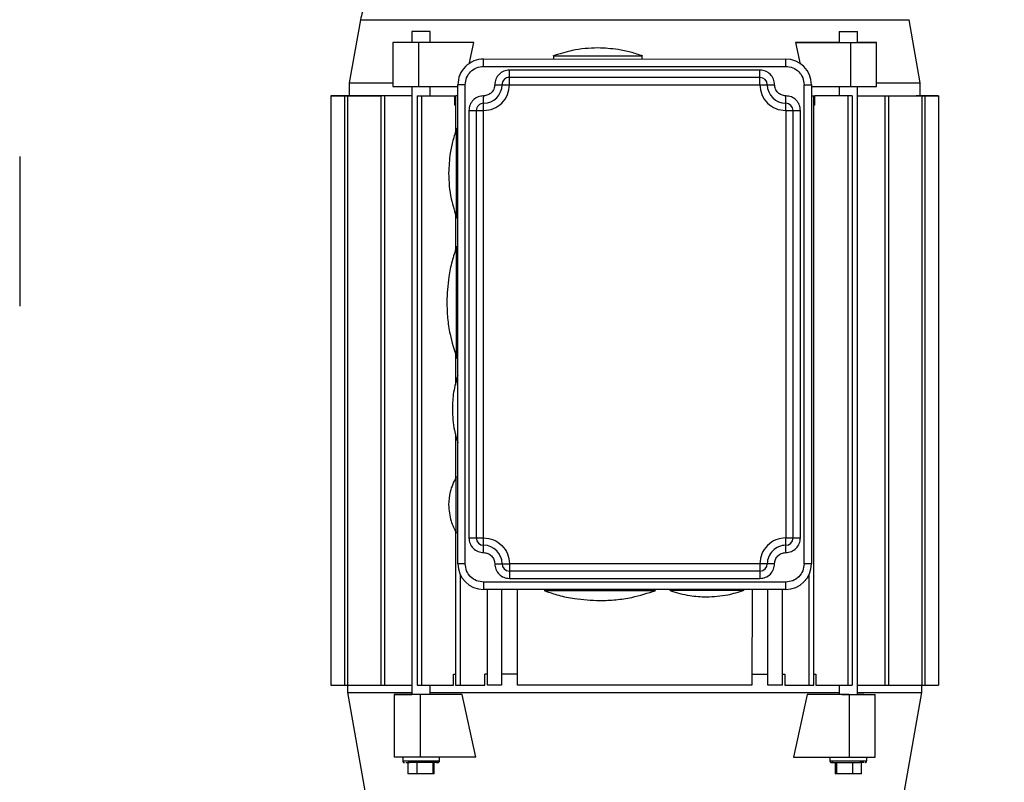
# Model space of a CAD drawing. Header units: inches. Extents: x 170 to 312, y 215 to 248.
# Tile 231 of 256: x 225.058 to 225.716, y 243.29 to 243.799. Entities that reach past the tile are written whole.
import ezdxf

# ---------------------------------------------------------------- set-up
doc = ezdxf.new("R2010")
doc.units = ezdxf.units.IN
doc.header["$LTSCALE"] = 0.25
doc.header["$MEASUREMENT"] = 0
doc.linetypes.add('PHANTOM2', pattern=[1.25, 0.625, -0.125, 0.125, -0.125, 0.125, -0.125])
for name, color, linetype in [('ANNOTATIONS', 1, 'Continuous'), ('HIDDEN', 6, 'PHANTOM2'), ('STANDARD MOTOR LH', 7, 'Continuous')]:
    doc.layers.add(name, color=color, linetype=linetype)
doc.styles.add('ARIAL', font='arial.ttf', dxfattribs={"height": 0.09375})
doc.dimstyles.new('STANDARD$0', dxfattribs={"dimtxt": 0.09375, "dimasz": 0.09375, "dimexe": 0.03125, "dimexo": 0.046875, "dimgap": 0.09, "dimtad": 0, "dimtih": 1, "dimtoh": 1, "dimdec": 4, "dimzin": 0, "dimdsep": 46, "dimtxsty": 'ARIAL', "dimcen": 0.09, "dimadec": 0, "dimazin": 0, "dimtfac": 1, "dimtdec": 4, "dimtofl": 0, "dimtmove": 0, "dimatfit": 1, "dimfxl": 1, "dimtolj": 1, "dimtzin": 0, "dimarcsym": 0})

# ---------------------------------------------------------------- blocks, each defined once
blk = doc.blocks.new('*D79')
at = {"layer": 'ANNOTATIONS', "color": 0, "lineweight": -2, "transparency": 16777216}
for p, q in [((225.05781, 244.66695), (225.05781, 245.27457)), ((226.2585, 243.2737), (226.2585, 245.27457)), ((225.15156, 245.24332), (225.47706, 245.24332)), ((226.16475, 245.24332), (225.83925, 245.24332))]:
    blk.add_line(p, q, dxfattribs=at)
at = {"layer": 'ANNOTATIONS', "color": 0, "transparency": 16777216}
for points in [[(225.15156, 245.25895), (225.15156, 245.2277), (225.05781, 245.24332)], [(226.16475, 245.25895), (226.16475, 245.2277), (226.2585, 245.24332)]]:
    blk.add_solid(points, dxfattribs=at)
at = {"layer": 'defpoints', "color": 0, "transparency": 16777216}
for p in [(225.05781, 245.24332), (225.05781, 244.62008), (226.2585, 243.22683)]:
    blk.add_point(p, dxfattribs=at)
at = {"layer": 'ANNOTATIONS', "color": 0, "transparency": 16777216, "insert": (225.65815, 245.24332), "char_height": 0.09375, "attachment_point": 5, "style": 'ARIAL'}
blk.add_mtext('\\A1;20"', dxfattribs=at)
blk = doc.blocks.new('*D80')
at = {"layer": 'ANNOTATIONS', "color": 0, "lineweight": -2, "transparency": 16777216}
for p, q in [((225.196, 244.27169), (225.196, 244.84086)), ((226.2585, 243.2737), (226.2585, 244.84086)), ((225.28975, 244.80961), (225.44214, 244.80961)), ((226.16475, 244.80961), (226.01236, 244.80961))]:
    blk.add_line(p, q, dxfattribs=at)
at = {"layer": 'ANNOTATIONS', "color": 0, "transparency": 16777216}
for points in [[(225.28975, 244.82524), (225.28975, 244.79399), (225.196, 244.80961)], [(226.16475, 244.82524), (226.16475, 244.79399), (226.2585, 244.80961)]]:
    blk.add_solid(points, dxfattribs=at)
at = {"layer": 'defpoints', "color": 0, "transparency": 16777216}
for p in [(226.2585, 244.80961), (225.196, 244.22482), (226.2585, 243.22683)]:
    blk.add_point(p, dxfattribs=at)
at = {"layer": 'ANNOTATIONS', "color": 0, "transparency": 16777216, "insert": (225.72725, 244.80961), "char_height": 0.09375, "attachment_point": 5, "style": 'ARIAL'}
blk.add_mtext('\\A1;17 3/8"', dxfattribs=at)

msp = doc.modelspace()

# ---------------------------------------------------------------- linework, layer by layer
at = {"layer": 'HIDDEN'}
msp.add_line((225.05781, 244.62008), (225.05781, 243.58939), dxfattribs=at)
at = {"layer": 'STANDARD MOTOR LH'}
for p, q in [((225.28538, 243.79897), (225.27793, 243.75672)), ((225.65932, 243.75672), (225.65188, 243.79896)), ((225.3198, 243.79117), (225.3198, 243.78379)), ((225.3321, 243.79117), (225.3198, 243.79117)), ((225.3321, 243.78379), (225.3321, 243.79117)), ((225.60515, 243.79117), (225.60515, 243.78379)), ((225.60515, 243.79117), (225.61745, 243.79117)), ((225.61745, 243.78379), (225.61745, 243.79117)), ((225.36117, 243.78379), (225.30706, 243.78379)), ((225.30706, 243.78379), (225.30706, 243.75426)), ((225.32446, 243.75426), (225.32446, 243.78379)), ((225.35798, 243.76927), (225.36117, 243.78379)), ((225.60515, 243.78379), (225.57608, 243.78379)), ((225.57608, 243.78379), (225.57927, 243.76927)), ((225.57608, 243.78379), (225.61279, 243.78379)), ((225.60515, 243.78379), (225.63019, 243.78379)), ((225.61279, 243.78379), (225.61279, 243.75426)), ((225.62036, 243.78379), (225.61745, 243.78379)), ((225.63019, 243.78379), (225.62036, 243.78379)), ((225.63019, 243.75426), (225.63019, 243.78379)), ((225.41449, 243.77488), (225.41449, 243.77272)), ((225.47355, 243.77272), (225.47355, 243.77488)), ((225.36774, 243.76779), (225.36774, 243.77272)), ((225.36774, 243.77272), (225.56951, 243.77271)), ((225.56951, 243.76779), (225.56951, 243.77271)), ((225.36774, 243.76779), (225.56951, 243.76779)), ((225.55229, 243.76533), (225.38496, 243.76533)), ((225.38496, 243.76004), (225.38496, 243.76533)), ((225.55229, 243.75549), (225.55229, 243.76533)), ((225.27793, 243.75672), (225.27793, 243.74811)), ((225.35051, 243.43561), (225.35052, 243.75549)), ((225.35544, 243.75549), (225.35052, 243.75549)), ((225.35544, 243.43561), (225.35544, 243.75549)), ((225.37512, 243.75549), (225.38496, 243.75549)), ((225.55229, 243.76041), (225.38496, 243.76041)), ((225.38496, 243.75549), (225.55229, 243.75549)), ((225.55229, 243.75549), (225.56213, 243.75549)), ((225.58181, 243.43561), (225.58181, 243.75549)), ((225.58181, 243.75549), (225.58674, 243.75549)), ((225.58674, 243.75549), (225.58673, 243.43561)), ((225.58674, 243.75549), (225.58674, 243.75549)), ((225.65932, 243.74811), (225.65932, 243.75672)), ((225.31122, 243.75426), (225.35052, 243.75426)), ((225.3198, 243.75426), (225.3198, 243.34826)), ((225.3321, 243.74811), (225.3321, 243.75426)), ((225.58674, 243.75426), (225.61279, 243.75426)), ((225.60515, 243.75426), (225.60515, 243.74811)), ((225.61279, 243.75426), (225.63019, 243.75426)), ((225.61745, 243.34826), (225.61745, 243.75426)), ((225.26562, 243.74811), (225.26562, 243.35441)), ((225.30158, 243.74811), (225.26562, 243.74811)), ((225.26562, 243.74811), (225.29867, 243.74811)), ((225.3198, 243.74811), (225.26562, 243.74811)), ((225.26562, 243.74811), (225.27811, 243.74811)), ((225.26562, 243.74811), (225.26562, 243.74811)), ((225.27793, 243.74811), (225.26562, 243.74811)), ((225.27475, 243.74811), (225.27475, 243.35441)), ((225.27475, 243.74811), (225.27475, 243.74811)), ((225.27793, 243.74811), (225.27475, 243.74811)), ((225.27475, 243.74811), (225.27793, 243.74811)), ((225.27684, 243.74811), (225.27684, 243.35441)), ((225.29905, 243.74811), (225.29905, 243.35441)), ((225.30145, 243.74811), (225.30145, 243.35441)), ((225.32339, 243.74811), (225.32338, 243.35441)), ((225.32339, 243.74811), (225.34846, 243.74811)), ((225.32619, 243.74811), (225.32619, 243.35441)), ((225.34846, 243.74196), (225.34846, 243.74811)), ((225.3489, 243.74196), (225.34846, 243.74196)), ((225.35052, 243.74811), (225.3489, 243.74811)), ((225.3489, 243.74811), (225.3489, 243.7237)), ((225.36774, 243.73827), (225.36774, 243.74715)), ((225.56951, 243.74175), (225.56951, 243.74811)), ((225.58674, 243.74811), (225.58835, 243.74811)), ((225.58835, 243.35441), (225.58835, 243.74811)), ((225.58879, 243.74196), (225.58835, 243.74196)), ((225.58879, 243.74811), (225.58879, 243.74196)), ((225.61386, 243.74811), (225.58879, 243.74811)), ((225.61106, 243.74811), (225.61106, 243.35441)), ((225.61386, 243.74811), (225.61386, 243.35441)), ((225.61745, 243.74811), (225.67163, 243.74811)), ((225.6358, 243.74811), (225.6358, 243.35441)), ((225.6382, 243.74811), (225.6382, 243.35441)), ((225.65655, 243.74811), (225.65727, 243.74811)), ((225.65655, 243.74811), (225.65655, 243.74811)), ((225.67163, 243.74811), (225.65655, 243.74811)), ((225.65727, 243.74811), (225.67163, 243.74811)), ((225.67163, 243.74811), (225.65891, 243.74811)), ((225.66041, 243.74811), (225.66041, 243.35441)), ((225.6625, 243.74811), (225.66249, 243.35441)), ((225.67163, 243.74811), (225.67163, 243.35441)), ((225.67163, 243.74811), (225.67163, 243.74811)), ((225.3579, 243.73827), (225.36774, 243.73827)), ((225.3579, 243.73827), (225.3579, 243.45283)), ((225.36282, 243.73827), (225.36282, 243.45283)), ((225.36774, 243.45283), (225.36774, 243.73827)), ((225.56951, 243.73827), (225.57935, 243.73827)), ((225.56951, 243.73827), (225.56951, 243.45283)), ((225.57443, 243.45283), (225.57443, 243.73827)), ((225.57935, 243.45283), (225.57935, 243.73827)), ((225.35052, 243.72596), (225.34958, 243.72596)), ((225.3489, 243.66948), (225.3489, 243.64481)), ((225.34958, 243.66691), (225.35051, 243.66691)), ((225.35051, 243.64722), (225.34962, 243.64722)), ((225.3489, 243.57615), (225.3489, 243.55494)), ((225.34962, 243.57341), (225.35051, 243.57341)), ((225.3489, 243.52224), (225.3489, 243.49227)), ((225.35051, 243.49343), (225.34931, 243.49343)), ((225.34889, 243.45756), (225.34889, 243.35441)), ((225.34931, 243.45653), (225.35051, 243.45653)), ((225.3579, 243.45283), (225.36774, 243.45283)), ((225.36774, 243.44754), (225.36774, 243.45283)), ((225.56951, 243.45283), (225.57935, 243.45283)), ((225.56951, 243.44299), (225.56951, 243.45283)), ((225.35544, 243.43561), (225.35051, 243.43561)), ((225.37512, 243.43561), (225.38496, 243.43561)), ((225.55229, 243.43561), (225.38496, 243.43561)), ((225.38496, 243.43373), (225.38496, 243.42577)), ((225.56213, 243.43561), (225.55229, 243.43561)), ((225.58673, 243.43561), (225.58181, 243.43561)), ((225.35202, 243.42857), (225.35202, 243.35441)), ((225.55229, 243.43069), (225.38496, 243.43069)), ((225.58523, 243.35441), (225.58523, 243.42857)), ((225.56951, 243.4233), (225.36774, 243.42331)), ((225.38496, 243.42577), (225.55229, 243.42577)), ((225.56951, 243.41838), (225.56951, 243.4233)), ((225.56951, 243.41838), (225.36774, 243.41839)), ((225.3702, 243.35441), (225.3702, 243.41839)), ((225.37967, 243.41839), (225.37967, 243.35441)), ((225.39025, 243.35441), (225.39025, 243.41839)), ((225.40834, 243.41838), (225.40834, 243.41749)), ((225.48216, 243.41749), (225.48216, 243.41838)), ((225.492, 243.41838), (225.492, 243.41769)), ((225.54121, 243.41768), (225.54121, 243.41838)), ((225.547, 243.41838), (225.54699, 243.35441)), ((225.55758, 243.35441), (225.55758, 243.41838)), ((225.56705, 243.41838), (225.56705, 243.35441)), ((225.34756, 243.35441), (225.34756, 243.36179)), ((225.34756, 243.36179), (225.34889, 243.36179)), ((225.36843, 243.35441), (225.36843, 243.36179)), ((225.3702, 243.36179), (225.36843, 243.36179)), ((225.39025, 243.36179), (225.37967, 243.36179)), ((225.54699, 243.36179), (225.55758, 243.36179)), ((225.56705, 243.36179), (225.56882, 243.36179)), ((225.56882, 243.36179), (225.56882, 243.35441)), ((225.58835, 243.36179), (225.58968, 243.36179)), ((225.58968, 243.36179), (225.58968, 243.35441)), ((225.26562, 243.35441), (225.3198, 243.35441)), ((225.27669, 243.35441), (225.27669, 243.34949)), ((225.32338, 243.35441), (225.34756, 243.35441)), ((225.3321, 243.34826), (225.3321, 243.35441)), ((225.34889, 243.35441), (225.36843, 243.35441)), ((225.37967, 243.35441), (225.3702, 243.35441)), ((225.54699, 243.35441), (225.39025, 243.35441)), ((225.56705, 243.35441), (225.55758, 243.35441)), ((225.56882, 243.35441), (225.58835, 243.35441)), ((225.58968, 243.35441), (225.61386, 243.35441)), ((225.60515, 243.35441), (225.60515, 243.34826)), ((225.61745, 243.35441), (225.67163, 243.35441)), ((225.66055, 243.34949), (225.66055, 243.35441)), ((225.27669, 243.34949), (225.28827, 243.28382)), ((225.30793, 243.34826), (225.30793, 243.30643)), ((225.35335, 243.34826), (225.30793, 243.34826)), ((225.30793, 243.34826), (225.31544, 243.34826)), ((225.31544, 243.34826), (225.3198, 243.34826)), ((225.32533, 243.34826), (225.32533, 243.30643)), ((225.36251, 243.30643), (225.35335, 243.34826)), ((225.5839, 243.34826), (225.57474, 243.30643)), ((225.60695, 243.34826), (225.5839, 243.34826)), ((225.61192, 243.34826), (225.5839, 243.34826)), ((225.61192, 243.34826), (225.61192, 243.30643)), ((225.62181, 243.34826), (225.61745, 243.34826)), ((225.62181, 243.34826), (225.62932, 243.34826)), ((225.62932, 243.30643), (225.62932, 243.34826)), ((225.64897, 243.28382), (225.66055, 243.34949)), ((225.36251, 243.30643), (225.30793, 243.30643)), ((225.31365, 243.30643), (225.31365, 243.30397)), ((225.31365, 243.30397), (225.33825, 243.30397)), ((225.31574, 243.30274), (225.31812, 243.30274)), ((225.31711, 243.30274), (225.31711, 243.29535)), ((225.32299, 243.30274), (225.32299, 243.29535)), ((225.33378, 243.30274), (225.33378, 243.29535)), ((225.33479, 243.29535), (225.33479, 243.30274)), ((225.33825, 243.30397), (225.33825, 243.30643)), ((225.57474, 243.30643), (225.61192, 243.30643)), ((225.59899, 243.30643), (225.59899, 243.30397)), ((225.59899, 243.30397), (225.6236, 243.30397)), ((225.60246, 243.30274), (225.60246, 243.29535)), ((225.60347, 243.30274), (225.60347, 243.29535)), ((225.61192, 243.30643), (225.62932, 243.30643)), ((225.61426, 243.29535), (225.61426, 243.30274)), ((225.62014, 243.29535), (225.62014, 243.30274)), ((225.6236, 243.30397), (225.6236, 243.30643)), ((225.33479, 243.29535), (225.31711, 243.29535)), ((225.62014, 243.29535), (225.60246, 243.29535))]:
    msp.add_line(p, q, dxfattribs=at)
at = {"layer": 'STANDARD MOTOR LH', "flags": 128}
for points in [[(225.28538, 243.79897), (225.29619, 243.79897), (225.30088, 243.79896), (225.33574, 243.79896), (225.34476, 243.79896), (225.39777, 243.79896), (225.4096, 243.79896), (225.48442, 243.79896), (225.49698, 243.79896), (225.64915, 243.79896), (225.65089, 243.79896), (225.65188, 243.79896)], [(225.41449, 243.77488), (225.41627, 243.77488), (225.41845, 243.77488), (225.47355, 243.77488)], [(225.27793, 243.75672), (225.2784, 243.75672), (225.29486, 243.75672), (225.30084, 243.75672), (225.30706, 243.75672)], [(225.38496, 243.75549), (225.38496, 243.75958), (225.38496, 243.76004)], [(225.63019, 243.75672), (225.65174, 243.75672), (225.65504, 243.75672), (225.65932, 243.75672)], [(225.30706, 243.75426), (225.30913, 243.75426), (225.31122, 243.75426)], [(225.36774, 243.74811), (225.36774, 243.74715)], [(225.56951, 243.73827), (225.56951, 243.741), (225.56951, 243.74175)], [(225.34958, 243.66691), (225.34958, 243.67382), (225.34958, 243.67746), (225.34958, 243.68634), (225.34958, 243.69131), (225.34958, 243.70156), (225.34958, 243.70654), (225.34958, 243.7112), (225.34958, 243.71542), (225.34958, 243.72596)], [(225.34962, 243.57341), (225.34962, 243.57384), (225.34962, 243.57513), (225.34962, 243.58372), (225.34962, 243.58794), (225.34962, 243.59784), (225.34962, 243.60329), (225.34962, 243.6089), (225.34962, 243.61455), (225.34962, 243.62541), (225.34962, 243.63038), (225.34962, 243.63879), (225.34962, 243.64204), (225.34962, 243.64722)], [(225.34931, 243.45653), (225.34931, 243.46634), (225.34931, 243.47004), (225.34931, 243.47797), (225.34931, 243.48181), (225.34931, 243.49247), (225.34931, 243.49333), (225.34931, 243.49343)], [(225.36774, 243.44299), (225.36774, 243.44708), (225.36774, 243.44754)], [(225.38496, 243.43561), (225.38496, 243.43465), (225.38496, 243.43373)], [(225.55229, 243.43561), (225.55229, 243.42925), (225.55229, 243.4285), (225.55229, 243.42577)], [(225.36774, 243.42331), (225.36774, 243.42142), (225.36774, 243.42057), (225.36774, 243.41839)], [(225.48216, 243.41749), (225.48044, 243.41749), (225.47832, 243.41749), (225.46288, 243.41749), (225.45772, 243.41749), (225.40834, 243.41749)], [(225.54121, 243.41768), (225.50856, 243.41768), (225.5043, 243.41769), (225.492, 243.41769)], [(225.54699, 243.36179), (225.55234, 243.36179), (225.55409, 243.36179)], [(225.27669, 243.34949), (225.28649, 243.34949), (225.291, 243.34949), (225.3198, 243.34949)], [(225.3321, 243.34949), (225.38702, 243.34949), (225.39894, 243.34949), (225.46214, 243.34949), (225.47511, 243.34949), (225.60515, 243.34949)], [(225.60695, 243.34826), (225.60894, 243.34826), (225.62932, 243.34826)], [(225.61745, 243.34949), (225.66031, 243.34949), (225.66055, 243.34949)]]:
    msp.add_lwpolyline(points, dxfattribs=at)
at = {"layer": 'STANDARD MOTOR LH'}
for centre, radius, start, end in [((225.36774, 243.75549), 0.01722, 89.99968, 179.99968), ((225.56951, 243.75549), 0.01722, 359.99968, 89.99968), ((225.36774, 243.75549), 0.0123, 269.99968, 359.99968), ((225.38496, 243.75549), 0.00492, 89.99968, 179.99968), ((225.55229, 243.75549), 0.00492, 359.99968, 89.99968), ((225.56951, 243.75549), 0.0123, 179.99968, 269.99968), ((225.36774, 243.73827), 0.00492, 89.99968, 179.99968), ((225.56951, 243.73827), 0.00492, 359.99968, 89.99968), ((225.36774, 243.45283), 0.00492, 179.99968, 269.99968), ((225.56951, 243.45283), 0.00492, 269.99968, 359.99968), ((225.36774, 243.43561), 0.0123, 359.99968, 89.99968), ((225.56951, 243.43561), 0.0123, 89.99968, 179.99968), ((225.36774, 243.43561), 0.01722, 179.99968, 269.99968), ((225.38496, 243.43561), 0.00492, 179.99968, 269.99968), ((225.55229, 243.43561), 0.00492, 269.99968, 359.99968), ((225.56951, 243.43561), 0.01722, 269.99968, 359.99968), ((225.31834, 243.30381), 0.0011, 171.92391, 258.6075), ((225.61891, 243.30381), 0.0011, 281.39607, 8.06798)]:
    msp.add_arc(centre, radius, start, end, dxfattribs=at)
for points, knots in [([(225.3193, 243.83744), (225.31618, 243.83626), (225.30981, 243.83388), (225.30134, 243.82784), (225.29379, 243.81973), (225.28801, 243.80995), (225.28629, 243.80244), (225.28549, 243.79893)], [0, 0, 0, 0, 0.185272, 0.377512, 0.572722, 0.800484, 1, 1, 1, 1]), ([(225.44402, 243.7801), (225.44116, 243.78001), (225.43542, 243.77984), (225.42525, 243.77832), (225.41822, 243.77605), (225.41393, 243.77467)], [0, 0, 0, 0, 0.279602, 0.560305, 1, 1, 1, 1]), ([(225.47411, 243.77467), (225.4714, 243.77559), (225.46596, 243.77743), (225.45591, 243.77956), (225.44853, 243.77989), (225.44402, 243.7801)], [0, 0, 0, 0, 0.279606, 0.560311, 1, 1, 1, 1]), ([(225.35544, 243.75549), (225.35562, 243.7571), (225.35599, 243.76033), (225.35884, 243.76439), (225.3629, 243.76724), (225.36613, 243.76761), (225.36774, 243.76779)], [0, 0, 0, 0, 0.2499879, 0.4999995, 0.7499993, 1, 1, 1, 1]), ([(225.38496, 243.76533), (225.38367, 243.76519), (225.3811, 243.76489), (225.37784, 243.76261), (225.37557, 243.75936), (225.37527, 243.75678), (225.37512, 243.75549)], [0, 0, 0, 0, 0.250002, 0.499982, 0.749981, 1, 1, 1, 1]), ([(225.56213, 243.75549), (225.56198, 243.75678), (225.56169, 243.75936), (225.55941, 243.76261), (225.55616, 243.76489), (225.55358, 243.76518), (225.55229, 243.76533)], [0, 0, 0, 0, 0.249988, 0.499994, 0.749998, 1, 1, 1, 1]), ([(225.56951, 243.76779), (225.57112, 243.76761), (225.57435, 243.76724), (225.57842, 243.76439), (225.58126, 243.76033), (225.58163, 243.7571), (225.58181, 243.75549)], [0, 0, 0, 0, 0.249991, 0.499985, 0.749988, 1, 1, 1, 1]), ([(225.36774, 243.73827), (225.37, 243.73853), (225.37451, 243.73904), (225.3802, 243.74303), (225.38419, 243.74872), (225.38471, 243.75323), (225.38496, 243.75549)], [0, 0, 0, 0, 0.250001, 0.499996, 0.750013, 1, 1, 1, 1]), ([(225.37512, 243.75549), (225.37501, 243.75452), (225.37479, 243.75259), (225.37308, 243.75015), (225.37064, 243.74844), (225.36871, 243.74822), (225.36774, 243.74811)], [0, 0, 0, 0, 0.249991, 0.499991, 0.750004, 1, 1, 1, 1]), ([(225.55229, 243.75549), (225.55255, 243.75323), (225.55306, 243.74872), (225.55705, 243.74303), (225.56274, 243.73904), (225.56725, 243.73852), (225.56951, 243.73827)], [0, 0, 0, 0, 0.250005, 0.5, 0.750002, 1, 1, 1, 1]), ([(225.56951, 243.74811), (225.56854, 243.74822), (225.56661, 243.74844), (225.56417, 243.75015), (225.56246, 243.75259), (225.56224, 243.75452), (225.56213, 243.75549)], [0, 0, 0, 0, 0.249984, 0.499989, 0.74997, 1, 1, 1, 1]), ([(225.36774, 243.74811), (225.36645, 243.74796), (225.36387, 243.74767), (225.36062, 243.74539), (225.35834, 243.74214), (225.35805, 243.73956), (225.3579, 243.73827)], [0, 0, 0, 0, 0.250002, 0.499982, 0.749981, 1, 1, 1, 1]), ([(225.57935, 243.73827), (225.57921, 243.73956), (225.57891, 243.74213), (225.57663, 243.74539), (225.57338, 243.74766), (225.5708, 243.74796), (225.56951, 243.74811)], [0, 0, 0, 0, 0.25002, 0.500019, 0.749996, 1, 1, 1, 1]), ([(225.34979, 243.72653), (225.34887, 243.72382), (225.34703, 243.71838), (225.3449, 243.70833), (225.34457, 243.70094), (225.34436, 243.69644)], [0, 0, 0, 0, 0.279607, 0.560307, 1, 1, 1, 1]), ([(225.34436, 243.69644), (225.34445, 243.69357), (225.34462, 243.68784), (225.34614, 243.67767), (225.34841, 243.67064), (225.34979, 243.66634)], [0, 0, 0, 0, 0.279595, 0.560308, 1, 1, 1, 1]), ([(225.34955, 243.6469), (225.34853, 243.64385), (225.34636, 243.63739), (225.34381, 243.62517), (225.34339, 243.61594), (225.34313, 243.61031)], [0, 0, 0, 0, 0.2587772, 0.5475856, 1, 1, 1, 1]), ([(225.34313, 243.61031), (225.34324, 243.60674), (225.34346, 243.59957), (225.34534, 243.58686), (225.34816, 243.57807), (225.34988, 243.5727)], [0, 0, 0, 0, 0.2796019, 0.5603034, 1, 1, 1, 1]), ([(225.35051, 243.56129), (225.3494, 243.55761), (225.34721, 243.55032), (225.34695, 243.54272), (225.34682, 243.53896)], [0, 0, 0, 0, 0.50513, 1, 1, 1, 1]), ([(225.34682, 243.53896), (225.34703, 243.53416), (225.34737, 243.52648), (225.34965, 243.51916), (225.35051, 243.5164)], [0, 0, 0, 0, 0.623954, 1, 1, 1, 1]), ([(225.3495, 243.49377), (225.34786, 243.49044), (225.34493, 243.48448), (225.34454, 243.47788), (225.34436, 243.47498)], [0, 0, 0, 0, 0.560002, 1, 1, 1, 1]), ([(225.34436, 243.47498), (225.34465, 243.47128), (225.34515, 243.46466), (225.34817, 243.45878), (225.3495, 243.45619)], [0, 0, 0, 0, 0.559999, 1, 1, 1, 1]), ([(225.3579, 243.45283), (225.35804, 243.45154), (225.35834, 243.44896), (225.36062, 243.44571), (225.36387, 243.44344), (225.36645, 243.44314), (225.36774, 243.44299)], [0, 0, 0, 0, 0.249989, 0.499993, 0.749997, 1, 1, 1, 1]), ([(225.36774, 243.45283), (225.37, 243.45257), (225.37451, 243.45206), (225.3802, 243.44807), (225.38419, 243.44238), (225.3847, 243.43787), (225.38496, 243.43561)], [0, 0, 0, 0, 0.2500029, 0.50001, 0.750011, 1, 1, 1, 1]), ([(225.56951, 243.45283), (225.56725, 243.45257), (225.56274, 243.45206), (225.55705, 243.44807), (225.55306, 243.44238), (225.55254, 243.43787), (225.55229, 243.43561)], [0, 0, 0, 0, 0.25, 0.499994, 0.749992, 1, 1, 1, 1]), ([(225.56951, 243.44299), (225.5708, 243.44314), (225.57338, 243.44343), (225.57663, 243.44571), (225.57891, 243.44896), (225.5792, 243.45154), (225.57935, 243.45283)], [0, 0, 0, 0, 0.250002, 0.500006, 0.750011, 1, 1, 1, 1]), ([(225.36774, 243.44299), (225.36871, 243.44288), (225.37064, 243.44266), (225.37308, 243.44095), (225.37479, 243.43851), (225.37501, 243.43658), (225.37512, 243.43561)], [0, 0, 0, 0, 0.250003, 0.500018, 0.750012, 1, 1, 1, 1]), ([(225.56213, 243.43561), (225.56224, 243.43658), (225.56246, 243.43851), (225.56417, 243.44095), (225.56661, 243.44266), (225.56854, 243.44288), (225.56951, 243.44299)], [0, 0, 0, 0, 0.249983, 0.500019, 0.749995, 1, 1, 1, 1]), ([(225.36774, 243.42331), (225.36613, 243.42349), (225.3629, 243.42386), (225.35883, 243.42671), (225.35599, 243.43077), (225.35562, 243.434), (225.35544, 243.43561)], [0, 0, 0, 0, 0.250006, 0.500005, 0.750013, 1, 1, 1, 1]), ([(225.37512, 243.43561), (225.37527, 243.43432), (225.37556, 243.43174), (225.37784, 243.42849), (225.38109, 243.42621), (225.38367, 243.42591), (225.38496, 243.42577)], [0, 0, 0, 0, 0.249988, 0.499994, 0.749998, 1, 1, 1, 1]), ([(225.55229, 243.42577), (225.55358, 243.42591), (225.55615, 243.42621), (225.55941, 243.42849), (225.56168, 243.43174), (225.56198, 243.43432), (225.56213, 243.43561)], [0, 0, 0, 0, 0.250001, 0.500008, 0.750012, 1, 1, 1, 1]), ([(225.58181, 243.43561), (225.58163, 243.434), (225.58126, 243.43077), (225.57841, 243.42671), (225.57435, 243.42386), (225.57112, 243.42349), (225.56951, 243.4233)], [0, 0, 0, 0, 0.250015, 0.499999, 0.749996, 1, 1, 1, 1]), ([(225.40866, 243.41742), (225.41171, 243.4164), (225.41817, 243.41423), (225.43039, 243.41168), (225.43962, 243.41126), (225.44525, 243.411)], [0, 0, 0, 0, 0.258769, 0.547585, 1, 1, 1, 1]), ([(225.44525, 243.411), (225.44883, 243.41111), (225.456, 243.41133), (225.4687, 243.41321), (225.4775, 243.41603), (225.48286, 243.41775)], [0, 0, 0, 0, 0.279608, 0.5603032, 1, 1, 1, 1]), ([(225.49239, 243.41763), (225.49669, 243.41632), (225.5046, 243.41391), (225.51285, 243.4136), (225.51661, 243.41346)], [0, 0, 0, 0, 0.544036, 1, 1, 1, 1]), ([(225.51661, 243.41346), (225.5214, 243.4137), (225.52995, 243.41412), (225.5381, 243.41671), (225.54168, 243.41785)], [0, 0, 0, 0, 0.560004, 1, 1, 1, 1]), ([(225.31365, 243.30411), (225.31365, 243.304), (225.31364, 243.30375), (225.31377, 243.30337), (225.31404, 243.30303), (225.31442, 243.30278), (225.31473, 243.30275), (225.31488, 243.30274)], [0, 0, 0, 0, 0.171234, 0.359547, 0.557105, 0.787317, 1, 1, 1, 1]), ([(225.33624, 243.30274), (225.33661, 243.30274), (225.33737, 243.30274), (225.33642, 243.30274), (225.33399, 243.30274), (225.33029, 243.30274), (225.32596, 243.30274), (225.32155, 243.30274), (225.31926, 243.30274), (225.31812, 243.30274)], [0, 0, 0, 0, 0.133767, 0.278127, 0.422513, 0.566891, 0.711261, 0.855636, 1, 1, 1, 1]), ([(225.33702, 243.30274), (225.33715, 243.30275), (225.3374, 243.30277), (225.33776, 243.30296), (225.33806, 243.30327), (225.33825, 243.30367), (225.33825, 243.30397), (225.33824, 243.30411)], [0, 0, 0, 0, 0.179225, 0.372689, 0.571114, 0.796532, 1, 1, 1, 1]), ([(225.599, 243.30411), (225.599, 243.30399), (225.59899, 243.30374), (225.59912, 243.30337), (225.59938, 243.30303), (225.59977, 243.30278), (225.60008, 243.30275), (225.60022, 243.30274)], [0, 0, 0, 0, 0.171234, 0.35956, 0.557098, 0.78728, 1, 1, 1, 1]), ([(225.60109, 243.30274), (225.60108, 243.30274), (225.60026, 243.30274), (225.60005, 243.30274), (225.60077, 243.30274), (225.60327, 243.30274), (225.60695, 243.30274), (225.61128, 243.30274), (225.6157, 243.30274), (225.61798, 243.30274), (225.61913, 243.30274)], [0, 0, 0, 0, 0.0014989, 0.1441613, 0.2867895, 0.4294487, 0.5720769, 0.7147156, 0.8573543, 1, 1, 1, 1]), ([(225.62159, 243.30274), (225.62157, 243.30274), (225.62129, 243.30274), (225.62017, 243.30274), (225.61913, 243.30274)], [0, 0, 0, 0, 0.068356, 1, 1, 1, 1]), ([(225.62237, 243.30274), (225.62249, 243.30275), (225.62275, 243.30277), (225.62311, 243.30296), (225.62341, 243.30326), (225.6236, 243.30367), (225.62359, 243.30397), (225.62359, 243.30411)], [0, 0, 0, 0, 0.1792244, 0.3726888, 0.5710878, 0.796534, 1, 1, 1, 1])]:
    msp.add_open_spline(points, degree=3, knots=knots, dxfattribs=at)

# ---------------------------------------------------------------- dimensions: what is measured, and where the dimension line sits
at = {"layer": 'ANNOTATIONS'}
for base, p1, p2, text, picture, middle in [((225.05781, 245.24332), (226.2585, 243.22683), (225.05781, 244.62008), '20"', '*D79', (225.65815, 245.24332)), ((226.2585, 244.80961), (225.196, 244.22482), (226.2585, 243.22683), '17 3/8"', '*D80', (225.72725, 244.80961))]:
    dim = msp.add_linear_dim(base=base, p1=p1, p2=p2, text=text, dimstyle='STANDARD$0', dxfattribs=at)
    dim.commit()
    dim.dimension.update_dxf_attribs({"geometry": picture, "text_midpoint": middle, "dimtype": 160})

doc.saveas('drawing.dxf')
